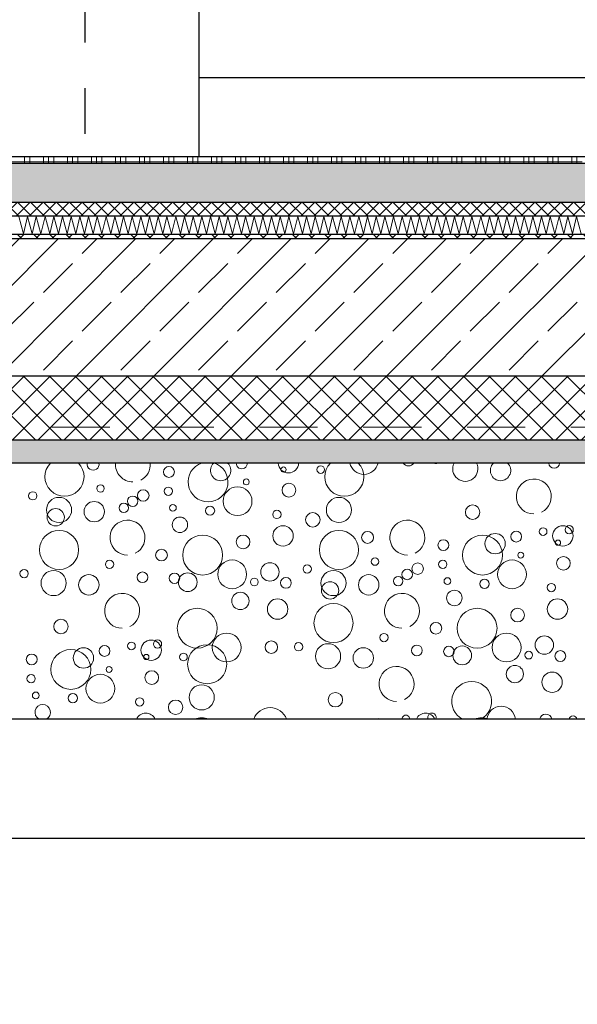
# Model space of a CAD drawing. Header units: metres. Extents: x -14.6 to 48.9, y -22.2 to 2.8.
# Tile 66 of 79: x 21.4 to 22.7, y -12 to -9.9. Entities that reach past the tile are written whole.
import ezdxf

# ---------------------------------------------------------------- set-up
doc = ezdxf.new("R2010")
doc.units = ezdxf.units.M
doc.header["$LTSCALE"] = 0.4
doc.header["$MEASUREMENT"] = 0
for name, pattern in [('Strichlinie eng', [0.115, 0.075, -0.04]), ('Strichlinie sehr weit', [0.875, 0.5, -0.375]), ('Strichlinie_ lang', [0.529167, 0.3175, -0.211667])]:
    doc.linetypes.add(name, pattern=pattern)
doc.layers.get('0').update_dxf_attribs({"color": 8, "lineweight": 9})
doc.layers.get('Defpoints').update_dxf_attribs({"color": 8, "lineweight": 9})
for name, color, linetype in [('EG__..___S_____ZEICHNEN', 8, 'Continuous'), ('Neubau__ GHIW - druckfeste Dämmung u BP', 8, 'Continuous'), ('Neubau_A - Bodenaustausch', 8, 'Continuous'), ('Neubau_A - Sauberkeitsschicht', 8, 'Continuous'), ('Neubau_A-Bodenplatte', 8, 'Continuous'), ('Neubau_A-STB Wände', 8, 'Continuous'), ('Neubau_B-Bodenaufbau', 8, 'Continuous'), ('Neubau_B-Treppe _ Geländer', 8, 'Continuous'), ('Neubau_T-Bemaßung', 8, 'Continuous')]:
    doc.layers.add(name, color=color, linetype=linetype)
doc.layers.add('S-Linien _ Schraffuren.2D', color=8, linetype='Continuous', lineweight=9)
doc.styles.add('ERSTELLTER_STIL_2', font='arial.ttf')
doc.dimstyles.new('ERSTELLTER_STIL__1', dxfattribs={"dimtxt": 0.0875, "dimasz": 0.059375, "dimexe": 0.18, "dimexo": 0.0625, "dimgap": 0, "dimtad": 1, "dimzin": 0, "dimdsep": 46, "dimtxsty": 'ERSTELLTER_STIL_2', "dimblk": 'ARROWHEAD_6', "dimblk1": 'ARROWHEAD_6', "dimblk2": 'ARROWHEAD_6', "dimcen": 0.09, "dimclrd": 7, "dimclre": 7, "dimclrt": 7, "dimazin": 0, "dimtfac": 1, "dimtdec": 4, "dimtmove": 0, "dimatfit": 3, "dimfxl": 1, "dimtolj": 1, "dimtzin": 0, "dimarcsym": 0})
doc.dimstyles.new('ERSTELLTER_STIL__2', dxfattribs={"dimtxt": 0.0875, "dimasz": 0.059375, "dimexe": 0.18, "dimexo": 0.0625, "dimgap": 0, "dimtad": 1, "dimzin": 0, "dimdsep": 46, "dimtxsty": 'ERSTELLTER_STIL_2', "dimblk": 'ARROWHEAD_6', "dimblk1": 'ARROWHEAD_6', "dimblk2": 'ARROWHEAD_6', "dimcen": 0.09, "dimclrd": 7, "dimclre": 7, "dimclrt": 7, "dimazin": 0, "dimtfac": 1, "dimtdec": 4, "dimtmove": 2, "dimatfit": 3, "dimfxl": 1, "dimtolj": 1, "dimtzin": 0, "dimarcsym": 0})
pattern_1 = [(45, (-364.88789, -10.175), (-0.035355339, 0.035355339), [0.0375, -0.0125]), (45, (-364.88789, -10.139645), (-0.035355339, 0.035355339), [0.0375, -0.0125])]

# ---------------------------------------------------------------- blocks, each defined once
blk = doc.blocks.new('*X261', base_point=(3718.7656, 0))
at = {"layer": 'Neubau_B-Bodenaufbau', "color": 7, "linetype": 'Continuous', "lineweight": 9}
for p, q in [((4105.0894, -0.131), (4105.0996, -0.169)), ((4105.0996, -0.169), (4105.1085, -0.131)), ((4105.1085, -0.131), (4105.1187, -0.169)), ((4105.1187, -0.169), (4105.1275, -0.131)), ((4105.1275, -0.131), (4105.1377, -0.169)), ((4105.1377, -0.169), (4105.1466, -0.131)), ((4105.1466, -0.131), (4105.1568, -0.169)), ((4105.1568, -0.169), (4105.1656, -0.131)), ((4105.1656, -0.131), (4105.1758, -0.169)), ((4105.1758, -0.169), (4105.1847, -0.131)), ((4105.1847, -0.131), (4105.1949, -0.169)), ((4105.1949, -0.169), (4105.2037, -0.131)), ((4105.2037, -0.131), (4105.2139, -0.169)), ((4105.2139, -0.169), (4105.2228, -0.131)), ((4105.2228, -0.131), (4105.233, -0.169)), ((4105.233, -0.169), (4105.2418, -0.131)), ((4105.2418, -0.131), (4105.252, -0.169)), ((4105.252, -0.169), (4105.2609, -0.131)), ((4105.2609, -0.131), (4105.2711, -0.169)), ((4105.2711, -0.169), (4105.2799, -0.131)), ((4105.2799, -0.131), (4105.2901, -0.169)), ((4105.2901, -0.169), (4105.299, -0.131)), ((4105.299, -0.131), (4105.3092, -0.169)), ((4105.3092, -0.169), (4105.318, -0.131)), ((4105.318, -0.131), (4105.3282, -0.169)), ((4105.3282, -0.169), (4105.337, -0.131)), ((4105.337, -0.131), (4105.3472, -0.169)), ((4105.3472, -0.169), (4105.3561, -0.131)), ((4105.3561, -0.131), (4105.3663, -0.169)), ((4105.3663, -0.169), (4105.3751, -0.131)), ((4105.3751, -0.131), (4105.3853, -0.169)), ((4105.3853, -0.169), (4105.3942, -0.131)), ((4105.3942, -0.131), (4105.4044, -0.169)), ((4105.4044, -0.169), (4105.4132, -0.131)), ((4105.4132, -0.131), (4105.4234, -0.169)), ((4105.4234, -0.169), (4105.4323, -0.131)), ((4105.4323, -0.131), (4105.4425, -0.169)), ((4105.4425, -0.169), (4105.4513, -0.131)), ((4105.4513, -0.131), (4105.4615, -0.169)), ((4105.4615, -0.169), (4105.4704, -0.131)), ((4105.4704, -0.131), (4105.4806, -0.169)), ((4105.4806, -0.169), (4105.4894, -0.131)), ((4105.4894, -0.131), (4105.4996, -0.169)), ((4105.4996, -0.169), (4105.5085, -0.131)), ((4105.5085, -0.131), (4105.5187, -0.169)), ((4105.5187, -0.169), (4105.5275, -0.131)), ((4105.5275, -0.131), (4105.5377, -0.169)), ((4105.5377, -0.169), (4105.5466, -0.131)), ((4105.5466, -0.131), (4105.5568, -0.169)), ((4105.5568, -0.169), (4105.5656, -0.131)), ((4105.5656, -0.131), (4105.5758, -0.169)), ((4105.5758, -0.169), (4105.5847, -0.131)), ((4105.5847, -0.131), (4105.5949, -0.169)), ((4105.5949, -0.169), (4105.6037, -0.131)), ((4105.6037, -0.131), (4105.6139, -0.169)), ((4105.6139, -0.169), (4105.6228, -0.131)), ((4105.6228, -0.131), (4105.633, -0.169)), ((4105.633, -0.169), (4105.6418, -0.131)), ((4105.6418, -0.131), (4105.652, -0.169)), ((4105.652, -0.169), (4105.6609, -0.131)), ((4105.6609, -0.131), (4105.6711, -0.169)), ((4105.6711, -0.169), (4105.6799, -0.131)), ((4105.6799, -0.131), (4105.6901, -0.169)), ((4105.6901, -0.169), (4105.699, -0.131)), ((4105.699, -0.131), (4105.7092, -0.169)), ((4105.7092, -0.169), (4105.718, -0.131)), ((4105.718, -0.131), (4105.7282, -0.169)), ((4105.7282, -0.169), (4105.737, -0.131)), ((4105.737, -0.131), (4105.7472, -0.169)), ((4105.7472, -0.169), (4105.7561, -0.131)), ((4105.7561, -0.131), (4105.7663, -0.169)), ((4105.7663, -0.169), (4105.7751, -0.131)), ((4105.7751, -0.131), (4105.7853, -0.169)), ((4105.7853, -0.169), (4105.7942, -0.131)), ((4105.7942, -0.131), (4105.8044, -0.169)), ((4105.8044, -0.169), (4105.8132, -0.131)), ((4105.8132, -0.131), (4105.8234, -0.169)), ((4105.8234, -0.169), (4105.8323, -0.131)), ((4105.8323, -0.131), (4105.8425, -0.169)), ((4105.8425, -0.169), (4105.8513, -0.131)), ((4105.8513, -0.131), (4105.8615, -0.169)), ((4105.8615, -0.169), (4105.8704, -0.131)), ((4105.8704, -0.131), (4105.8806, -0.169)), ((4105.8806, -0.169), (4105.8894, -0.131)), ((4105.8894, -0.131), (4105.8996, -0.169)), ((4105.8996, -0.169), (4105.9085, -0.131)), ((4105.9085, -0.131), (4105.9187, -0.169)), ((4105.9187, -0.169), (4105.9275, -0.131)), ((4105.9275, -0.131), (4105.9377, -0.169)), ((4105.9377, -0.169), (4105.9466, -0.131)), ((4105.9466, -0.131), (4105.9568, -0.169)), ((4105.9568, -0.169), (4105.9656, -0.131)), ((4105.9656, -0.131), (4105.9758, -0.169)), ((4105.9758, -0.169), (4105.9847, -0.131)), ((4105.9847, -0.131), (4105.9949, -0.169)), ((4105.9949, -0.169), (4106.0037, -0.131)), ((4106.0037, -0.131), (4106.0139, -0.169)), ((4106.0139, -0.169), (4106.0228, -0.131)), ((4106.0228, -0.131), (4106.033, -0.169)), ((4106.033, -0.169), (4106.0418, -0.131)), ((4106.0418, -0.131), (4106.052, -0.169)), ((4106.052, -0.169), (4106.0609, -0.131)), ((4106.0609, -0.131), (4106.0711, -0.169)), ((4106.0711, -0.169), (4106.0799, -0.131)), ((4106.0799, -0.131), (4106.0901, -0.169)), ((4106.0901, -0.169), (4106.099, -0.131)), ((4106.099, -0.131), (4106.1092, -0.169)), ((4106.1092, -0.169), (4106.118, -0.131)), ((4106.118, -0.131), (4106.1282, -0.169)), ((4106.1282, -0.169), (4106.137, -0.131)), ((4106.137, -0.131), (4106.1472, -0.169)), ((4106.1472, -0.169), (4106.1561, -0.131)), ((4106.1561, -0.131), (4106.1663, -0.169)), ((4106.1663, -0.169), (4106.1751, -0.131)), ((4106.1751, -0.131), (4106.1853, -0.169)), ((4106.1853, -0.169), (4106.1942, -0.131)), ((4106.1942, -0.131), (4106.2044, -0.169)), ((4106.2044, -0.169), (4106.2132, -0.131)), ((4106.2132, -0.131), (4106.2234, -0.169)), ((4106.2234, -0.169), (4106.2323, -0.131)), ((4106.2323, -0.131), (4106.2425, -0.169)), ((4106.2425, -0.169), (4106.2513, -0.131)), ((4106.2513, -0.131), (4106.2615, -0.169)), ((4106.2615, -0.169), (4106.2704, -0.131)), ((4106.2704, -0.131), (4106.2806, -0.169)), ((4106.2806, -0.169), (4106.2894, -0.131)), ((4106.2894, -0.131), (4106.2996, -0.169)), ((4106.2996, -0.169), (4106.3085, -0.131)), ((4106.3085, -0.131), (4106.3187, -0.169))]:
    blk.add_line(p, q, dxfattribs=at)
blk = doc.blocks.new('*X262', base_point=(3718.7656, 0))
at = {"layer": 'Neubau_B-Bodenaufbau', "color": 7, "linetype": 'Continuous', "lineweight": 9}
for p, q in [((4105.1019, 0), (4105.1019, -0.015)), ((4105.1131, 0), (4105.1131, -0.015)), ((4105.1431, 0), (4105.1431, -0.015)), ((4105.1544, 0), (4105.1544, -0.015)), ((4105.1656, 0), (4105.1656, -0.015)), ((4105.1956, 0), (4105.1956, -0.015)), ((4105.2069, 0), (4105.2069, -0.015)), ((4105.2181, 0), (4105.2181, -0.015)), ((4105.2481, 0), (4105.2481, -0.015)), ((4105.2594, 0), (4105.2594, -0.015)), ((4105.2706, 0), (4105.2706, -0.015)), ((4105.3006, 0), (4105.3006, -0.015)), ((4105.3119, 0), (4105.3119, -0.015)), ((4105.3231, 0), (4105.3231, -0.015)), ((4105.3531, 0), (4105.3531, -0.015)), ((4105.3644, 0), (4105.3644, -0.015)), ((4105.3756, 0), (4105.3756, -0.015)), ((4105.4056, 0), (4105.4056, -0.015)), ((4105.4169, 0), (4105.4169, -0.015)), ((4105.4281, 0), (4105.4281, -0.015)), ((4105.4581, 0), (4105.4581, -0.015)), ((4105.4694, 0), (4105.4694, -0.015)), ((4105.4806, 0), (4105.4806, -0.015)), ((4105.5106, 0), (4105.5106, -0.015)), ((4105.5219, 0), (4105.5219, -0.015)), ((4105.5331, 0), (4105.5331, -0.015)), ((4105.5631, 0), (4105.5631, -0.015)), ((4105.5744, 0), (4105.5744, -0.015)), ((4105.5856, 0), (4105.5856, -0.015)), ((4105.6156, 0), (4105.6156, -0.015)), ((4105.6269, 0), (4105.6269, -0.015)), ((4105.6381, 0), (4105.6381, -0.015)), ((4105.6681, 0), (4105.6681, -0.015)), ((4105.6794, 0), (4105.6794, -0.015)), ((4105.6906, 0), (4105.6906, -0.015)), ((4105.7206, 0), (4105.7206, -0.015)), ((4105.7319, 0), (4105.7319, -0.015)), ((4105.7431, 0), (4105.7431, -0.015)), ((4105.7731, 0), (4105.7731, -0.015)), ((4105.7844, 0), (4105.7844, -0.015)), ((4105.7956, 0), (4105.7956, -0.015)), ((4105.8256, 0), (4105.8256, -0.015)), ((4105.8369, 0), (4105.8369, -0.015)), ((4105.8481, 0), (4105.8481, -0.015)), ((4105.8781, 0), (4105.8781, -0.015)), ((4105.8894, 0), (4105.8894, -0.015)), ((4105.9006, 0), (4105.9006, -0.015)), ((4105.9306, 0), (4105.9306, -0.015)), ((4105.9419, 0), (4105.9419, -0.015)), ((4105.9531, 0), (4105.9531, -0.015)), ((4105.9831, 0), (4105.9831, -0.015)), ((4105.9944, 0), (4105.9944, -0.015)), ((4106.0056, 0), (4106.0056, -0.015)), ((4106.0356, 0), (4106.0356, -0.015)), ((4106.0469, 0), (4106.0469, -0.015)), ((4106.0581, 0), (4106.0581, -0.015)), ((4106.0881, 0), (4106.0881, -0.015)), ((4106.0994, 0), (4106.0994, -0.015)), ((4106.1106, 0), (4106.1106, -0.015)), ((4106.1406, 0), (4106.1406, -0.015)), ((4106.1519, 0), (4106.1519, -0.015)), ((4106.1631, 0), (4106.1631, -0.015)), ((4106.1931, 0), (4106.1931, -0.015)), ((4106.2044, 0), (4106.2044, -0.015)), ((4106.2156, 0), (4106.2156, -0.015)), ((4106.2456, 0), (4106.2456, -0.015)), ((4106.2569, 0), (4106.2569, -0.015)), ((4106.2681, 0), (4106.2681, -0.015)), ((4106.2981, 0), (4106.2981, -0.015)), ((4106.3094, 0), (4106.3094, -0.015)), ((4105.0606, -0.0112), (4105.1131, -0.0112)), ((4105.1131, -0.0112), (4105.1656, -0.0112)), ((4105.1656, -0.0112), (4105.2181, -0.0112)), ((4105.2181, -0.0112), (4105.2706, -0.0112)), ((4105.2706, -0.0112), (4105.3231, -0.0112)), ((4105.3231, -0.0112), (4105.3756, -0.0112)), ((4105.3756, -0.0112), (4105.4281, -0.0112)), ((4105.4281, -0.0112), (4105.4806, -0.0112)), ((4105.4806, -0.0112), (4105.5331, -0.0112)), ((4105.5331, -0.0112), (4105.5856, -0.0112)), ((4105.5856, -0.0112), (4105.6381, -0.0112)), ((4105.6381, -0.0112), (4105.6906, -0.0112)), ((4105.6906, -0.0112), (4105.7431, -0.0112)), ((4105.7431, -0.0112), (4105.7956, -0.0112)), ((4105.7956, -0.0112), (4105.8481, -0.0112)), ((4105.8481, -0.0112), (4105.9006, -0.0112)), ((4105.9006, -0.0112), (4105.9531, -0.0112)), ((4105.9531, -0.0112), (4106.0056, -0.0112)), ((4106.0056, -0.0112), (4106.0581, -0.0112)), ((4106.0581, -0.0112), (4106.1106, -0.0112)), ((4106.1106, -0.0112), (4106.1631, -0.0112)), ((4106.1631, -0.0112), (4106.2156, -0.0112)), ((4106.2156, -0.0112), (4106.2681, -0.0112)), ((4106.2681, -0.0112), (4106.3206, -0.0112))]:
    blk.add_line(p, q, dxfattribs=at)
blk = doc.blocks.new('*X277', base_point=(3718.7656, 0))
at = {"layer": 'Neubau_A - Bodenaustausch', "color": 253, "linetype": 'Continuous', "lineweight": 9, "true_color": 0x9f9f9f}
for centre, radius in [((4105.4175, -0.6895), 0.0119), ((4105.6681, -0.6842), 0.00574), ((4105.7493, -0.6842), 0.00837), ((4105.5866, -0.7113), 0.00642), ((4105.268, -0.7255), 0.00812), ((4105.3613, -0.741), 0.0126), ((4105.4161, -0.7316), 0.00908), ((4105.5675, -0.7534), 0.0315), ((4105.6798, -0.7293), 0.015), ((4105.1198, -0.7417), 0.00908), ((4105.1772, -0.7725), 0.0275), ((4105.3383, -0.7536), 0.0115), ((4105.7891, -0.7725), 0.0275), ((4105.1699, -0.7886), 0.0189), ((4105.2542, -0.7763), 0.0223), ((4105.3187, -0.7681), 0.0103), ((4105.4262, -0.7681), 0.00732), ((4105.5074, -0.7742), 0.0101), ((4105.6535, -0.7823), 0.00908), ((4106.0814, -0.7775), 0.0158), ((4105.4415, -0.805), 0.0169), ((4105.732, -0.7941), 0.0158), ((4105.1773, -0.8599), 0.0427), ((4105.6669, -0.8293), 0.0223), ((4105.7891, -0.8599), 0.0427), ((4106.2356, -0.8198), 0.00837), ((4106.2787, -0.8293), 0.0223), ((4106.2925, -0.8158), 0.00908), ((4105.4912, -0.8713), 0.0436), ((4105.5797, -0.8425), 0.015), ((4105.8517, -0.8327), 0.013), ((4106.0175, -0.8495), 0.0119), ((4106.103, -0.8713), 0.0436), ((4106.1306, -0.8463), 0.0223), ((4106.1767, -0.8308), 0.0119), ((4106.2681, -0.8442), 0.00574), ((4105.4012, -0.8713), 0.0128), ((4105.2876, -0.8916), 0.00908), ((4105.5557, -0.9134), 0.0315), ((4105.868, -0.8855), 0.00812), ((4106.0161, -0.8916), 0.00908), ((4106.1675, -0.9134), 0.0315), ((4106.1866, -0.8713), 0.00642), ((4106.2798, -0.8893), 0.015), ((4105.1009, -0.9118), 0.00908), ((4105.6382, -0.9081), 0.0201), ((4105.7198, -0.9017), 0.00908), ((4105.9383, -0.9136), 0.0115), ((4105.9613, -0.901), 0.0126), ((4105.1654, -0.9325), 0.0275), ((4105.2424, -0.9363), 0.0223), ((4105.3596, -0.9198), 0.0117), ((4105.4296, -0.922), 0.0115), ((4105.4586, -0.9306), 0.0205), ((4105.6042, -0.9301), 0.00837), ((4105.6732, -0.9321), 0.0118), ((4105.7772, -0.9325), 0.0275), ((4105.8542, -0.9363), 0.0223), ((4105.9187, -0.9281), 0.0103), ((4106.0262, -0.9281), 0.00732), ((4106.1074, -0.9342), 0.0101), ((4105.7699, -0.9486), 0.0189), ((4106.2535, -0.9423), 0.00908), ((4105.5737, -0.9716), 0.0189), ((4105.6551, -0.9893), 0.0223), ((4106.0415, -0.965), 0.0169), ((4106.2669, -0.9893), 0.0223), ((4105.4793, -1.0313), 0.0436), ((4105.7773, -1.0199), 0.0427), ((4106.0912, -1.0313), 0.0436), ((4106.1797, -1.0025), 0.015), ((4105.1814, -1.0275), 0.0158), ((4106.0012, -1.0313), 0.0128), ((4105.5438, -1.0734), 0.0315), ((4105.8876, -1.0516), 0.00908), ((4106.1557, -1.0734), 0.0315), ((4106.2382, -1.0681), 0.0201), ((4105.2306, -1.0963), 0.0223), ((4105.2767, -1.0808), 0.0119), ((4105.3356, -1.0698), 0.00837), ((4105.3787, -1.0793), 0.0223), ((4105.3925, -1.0658), 0.00908), ((4105.501, -1.1099), 0.0427), ((4105.6412, -1.0727), 0.0137), ((4105.7009, -1.0718), 0.00908), ((4105.7654, -1.0925), 0.0275), ((4105.8424, -1.0963), 0.0223), ((4105.9596, -1.0798), 0.0117), ((4106.0296, -1.082), 0.0115), ((4106.0586, -1.0906), 0.0205), ((4105.1175, -1.0995), 0.0119), ((4105.203, -1.1213), 0.0436), ((4105.3681, -1.0942), 0.00574), ((4105.4493, -1.0942), 0.00837), ((4106.2042, -1.0901), 0.00837), ((4106.2732, -1.0921), 0.0118), ((4105.2866, -1.1213), 0.00642), ((4106.1737, -1.1316), 0.0189), ((4105.1161, -1.1416), 0.00908), ((4105.2675, -1.1634), 0.0315), ((4105.3798, -1.1393), 0.015), ((4106.2551, -1.1493), 0.0223), ((4105.4891, -1.1825), 0.0275), ((4105.1262, -1.1781), 0.00732), ((4105.2074, -1.1842), 0.0101), ((4105.3535, -1.1923), 0.00908), ((4105.7814, -1.1875), 0.0158), ((4105.432, -1.2041), 0.0158)]:
    blk.add_circle(centre, radius, dxfattribs=at)
for centre, radius, start, end in [((4105.1891, -0.6999), 0.0427, 135.6217, 44.3783), ((4105.2517, -0.6727), 0.013, 167.9941, 12.0059), ((4105.3387, -0.6731), 0.0382, 175.2996, 270), ((4105.3387, -0.6731), 0.0382, 296.5651, 4.7004), ((4105.503, -0.7113), 0.0436, 108.3904, 71.6096), ((4105.5306, -0.6863), 0.0223, 133.0668, 46.9332), ((4105.5767, -0.6708), 0.0119, 176.1979, 3.8021), ((4105.6787, -0.6693), 0.0223, 181.7744, 358.2256), ((4105.801, -0.6999), 0.0427, 135.6217, 44.3783), ((4105.8438, -0.6634), 0.0315, 192.1824, 347.8176), ((4105.9412, -0.6627), 0.0137, 212.1239, 327.8761), ((4106.0009, -0.6618), 0.00908, 243.9875, 296.0125), ((4106.0654, -0.6825), 0.0275, 153.1241, 26.8759), ((4106.1424, -0.6863), 0.0223, 133.0668, 46.9332), ((4106.2596, -0.6698), 0.0117, 181.1531, 358.8469), ((4106.2151, -0.7431), 0.0382, 296.5651, 270), ((4105.3269, -0.8331), 0.0382, 296.5651, 270), ((4105.9387, -0.8331), 0.0382, 296.5651, 270), ((4105.3151, -0.9931), 0.0382, 296.5651, 270), ((4105.9269, -0.9931), 0.0382, 296.5651, 270), ((4105.9151, -1.1531), 0.0382, 296.5651, 270), ((4106.0793, -1.1913), 0.0436, 297.4023, 242.5977), ((4105.1415, -1.215), 0.0169, 297.5924, 242.4076), ((4105.6387, -1.2431), 0.0382, 20.1035, 159.8965), ((4106.1438, -1.2334), 0.0315, 6.109, 173.891), ((4105.3669, -1.2393), 0.0223, 24.7065, 155.2935), ((4105.4891, -1.2699), 0.0427, 68.9917, 111.0083), ((4105.9356, -1.2298), 0.00837, 358.7318, 181.2682), ((4105.9787, -1.2393), 0.0223, 24.7065, 155.2935), ((4105.9925, -1.2258), 0.00908, 332.1201, 207.8799), ((4106.101, -1.2699), 0.0427, 68.9917, 111.0083), ((4106.2412, -1.2327), 0.0137, 11.5783, 168.4217), ((4106.3009, -1.2318), 0.00908, 11.7242, 168.2758), ((4105.5517, -1.2427), 0.013, 77.8537, 102.1463), ((4105.8767, -1.2408), 0.0119, 64.6768, 115.3232)]:
    blk.add_arc(centre, radius, start, end, dxfattribs=at)
blk = doc.blocks.new('ARROWHEAD_6')
at = {"color": 0, "linetype": 'Continuous', "lineweight": 0}
for p, q in [((-0.5, -0.5), (0.5, 0.5)), ((0, 0), (-1, 0))]:
    blk.add_line(p, q, dxfattribs=at)
blk = doc.blocks.new('*D309')
at = {"layer": 'Defpoints', "color": 0, "linetype": 'Continuous', "transparency": 16777216}
for p in [(5.5166, -10.355), (23.73, -10.355), (5.7105, -10.655)]:
    blk.add_point(p, dxfattribs=at)
at = {"layer": 'Neubau_T-Bemaßung', "linetype": 'Continuous', "lineweight": -2, "transparency": 16777216}
for p, q in [((5.5166, -10.2956), (5.5166, -10.2363)), ((23.6675, -10.355), (5.3366, -10.355)), ((5.5166, -10.355), (5.5166, -10.3917)), ((5.5166, -10.655), (5.5166, -10.6186)), ((5.648, -10.655), (5.3366, -10.655)), ((5.5166, -10.7144), (5.5166, -10.7738))]:
    blk.add_line(p, q, dxfattribs=at)
at = {"layer": 'Neubau_T-Bemaßung', "linetype": 'Continuous', "lineweight": -2, "transparency": 16777216, "xscale": 0.059375, "yscale": 0.059375, "zscale": 0.059375}
for p, rotation in [((5.5166, -10.355), 270), ((5.5166, -10.655), 90)]:
    blk.add_blockref('ARROWHEAD_6', p, dxfattribs=dict(at, rotation=rotation))
at = {"layer": 'Neubau_T-Bemaßung', "linetype": 'Continuous', "transparency": 16777216, "insert": (5.5166, -10.5051), "char_height": 0.0875, "attachment_point": 5, "rotation": 90, "style": 'ERSTELLTER_STIL_2'}
blk.add_mtext('\\A1;0.30', dxfattribs=at)
blk = doc.blocks.new('*D310')
at = {"layer": 'Defpoints', "color": 0, "linetype": 'Continuous', "transparency": 16777216}
for p in [(-9.662, -10.175), (5.4029, -10.175), (23.73, -10.355)]:
    blk.add_point(p, dxfattribs=at)
at = {"layer": 'Neubau_T-Bemaßung', "linetype": 'Continuous', "lineweight": -2, "transparency": 16777216}
for p, q in [((5.4029, -10.175), (5.4029, -10.0772)), ((-9.5995, -10.175), (5.5829, -10.175)), ((5.4029, -10.2956), (5.4029, -10.2344)), ((23.6675, -10.355), (5.2229, -10.355))]:
    blk.add_line(p, q, dxfattribs=at)
at = {"layer": 'Neubau_T-Bemaßung', "linetype": 'Continuous', "lineweight": -2, "transparency": 16777216, "xscale": 0.059375, "yscale": 0.059375, "zscale": 0.059375}
for p, rotation in [((5.4029, -10.175), 90), ((5.4029, -10.355), 270)]:
    blk.add_blockref('ARROWHEAD_6', p, dxfattribs=dict(at, rotation=rotation))
at = {"layer": 'Neubau_T-Bemaßung', "linetype": 'Continuous', "transparency": 16777216, "insert": (5.5166, -10.0772), "char_height": 0.0875, "attachment_point": 5, "rotation": 90, "style": 'ERSTELLTER_STIL_2'}
blk.add_mtext('\\A1;0.18', dxfattribs=at)
blk = doc.blocks.new('*D323')
at = {"layer": 'Defpoints', "color": 0, "linetype": 'Continuous', "transparency": 16777216}
for p in [(5.8666, -10.355), (23.73, -10.355), (5.7105, -10.655)]:
    blk.add_point(p, dxfattribs=at)
at = {"layer": 'Neubau_T-Bemaßung', "linetype": 'Continuous', "lineweight": -2, "transparency": 16777216}
for p, q in [((5.8666, -10.2956), (5.8666, -10.2363)), ((23.6675, -10.355), (5.6866, -10.355)), ((5.8666, -10.355), (5.8666, -10.3917)), ((5.8666, -10.655), (5.8666, -10.6186)), ((5.773, -10.655), (6.0466, -10.655)), ((5.8666, -10.7144), (5.8666, -10.7738))]:
    blk.add_line(p, q, dxfattribs=at)
at = {"layer": 'Neubau_T-Bemaßung', "linetype": 'Continuous', "lineweight": -2, "transparency": 16777216, "xscale": 0.059375, "yscale": 0.059375, "zscale": 0.059375}
for p, rotation in [((5.8666, -10.355), 270), ((5.8666, -10.655), 90)]:
    blk.add_blockref('ARROWHEAD_6', p, dxfattribs=dict(at, rotation=rotation))
at = {"layer": 'Neubau_T-Bemaßung', "linetype": 'Continuous', "transparency": 16777216, "insert": (5.8666, -10.5051), "char_height": 0.0875, "attachment_point": 5, "rotation": 90, "style": 'ERSTELLTER_STIL_2'}
blk.add_mtext('\\A1;0.30', dxfattribs=at)
blk = doc.blocks.new('*D324')
at = {"layer": 'Defpoints', "color": 0, "linetype": 'Continuous', "transparency": 16777216}
for p in [(5.8666, -6.495), (23.555, -6.495), (23.73, -10.355)]:
    blk.add_point(p, dxfattribs=at)
at = {"layer": 'Neubau_T-Bemaßung', "linetype": 'Continuous', "lineweight": -2, "transparency": 16777216}
for p, q in [((23.4925, -6.495), (5.6866, -6.495)), ((5.8666, -6.5544), (5.8666, -8.3149)), ((5.8666, -10.2956), (5.8666, -8.5421)), ((23.6675, -10.355), (5.6866, -10.355))]:
    blk.add_line(p, q, dxfattribs=at)
at = {"layer": 'Neubau_T-Bemaßung', "linetype": 'Continuous', "lineweight": -2, "transparency": 16777216, "xscale": 0.059375, "yscale": 0.059375, "zscale": 0.059375}
for p, rotation in [((5.8666, -6.495), 90), ((5.8666, -10.355), 270)]:
    blk.add_blockref('ARROWHEAD_6', p, dxfattribs=dict(at, rotation=rotation))
at = {"layer": 'Neubau_T-Bemaßung', "linetype": 'Continuous', "transparency": 16777216, "insert": (5.8666, -8.4285), "char_height": 0.0875, "attachment_point": 5, "rotation": 90, "style": 'ERSTELLTER_STIL_2'}
blk.add_mtext('\\A1;3.86', dxfattribs=at)
blk = doc.blocks.new('*D331')
at = {"layer": 'Defpoints', "color": 0, "linetype": 'Continuous', "transparency": 16777216}
for p in [(17.9513, -10.355), (23.73, -10.355), (16.205, -10.655)]:
    blk.add_point(p, dxfattribs=at)
at = {"layer": 'Neubau_T-Bemaßung', "linetype": 'Continuous', "lineweight": -2, "transparency": 16777216}
for p, q in [((17.9513, -10.2956), (17.9513, -10.2363)), ((23.6675, -10.355), (17.7713, -10.355)), ((17.9513, -10.355), (17.9513, -10.3917)), ((17.9513, -10.655), (17.9513, -10.6186)), ((16.2675, -10.655), (18.1313, -10.655)), ((17.9513, -10.7144), (17.9513, -10.7738))]:
    blk.add_line(p, q, dxfattribs=at)
at = {"layer": 'Neubau_T-Bemaßung', "linetype": 'Continuous', "lineweight": -2, "transparency": 16777216, "xscale": 0.059375, "yscale": 0.059375, "zscale": 0.059375}
for p, rotation in [((17.9513, -10.355), 270), ((17.9513, -10.655), 90)]:
    blk.add_blockref('ARROWHEAD_6', p, dxfattribs=dict(at, rotation=rotation))
at = {"layer": 'Neubau_T-Bemaßung', "linetype": 'Continuous', "transparency": 16777216, "insert": (17.9513, -10.5051), "char_height": 0.0875, "attachment_point": 5, "rotation": 90, "style": 'ERSTELLTER_STIL_2'}
blk.add_mtext('\\A1;0.30', dxfattribs=at)
blk = doc.blocks.new('*D332')
at = {"layer": 'Defpoints', "color": 0, "linetype": 'Continuous', "transparency": 16777216}
for p in [(-9.662, -10.175), (18.0125, -10.175), (23.73, -10.355)]:
    blk.add_point(p, dxfattribs=at)
at = {"layer": 'Neubau_T-Bemaßung', "linetype": 'Continuous', "lineweight": -2, "transparency": 16777216}
for p, q in [((-9.5995, -10.175), (18.1925, -10.175)), ((18.0125, -10.2956), (18.0125, -10.2344)), ((23.6675, -10.355), (17.8325, -10.355))]:
    blk.add_line(p, q, dxfattribs=at)
at = {"layer": 'Neubau_T-Bemaßung', "linetype": 'Continuous', "lineweight": -2, "transparency": 16777216, "xscale": 0.059375, "yscale": 0.059375, "zscale": 0.059375}
for p, rotation in [((18.0125, -10.175), 90), ((18.0125, -10.355), 270)]:
    blk.add_blockref('ARROWHEAD_6', p, dxfattribs=dict(at, rotation=rotation))
at = {"layer": 'Neubau_T-Bemaßung', "linetype": 'Continuous', "transparency": 16777216, "insert": (17.9513, -10.0532), "char_height": 0.0875, "attachment_point": 5, "rotation": 90, "style": 'ERSTELLTER_STIL_2'}
blk.add_mtext('\\A1;0.18', dxfattribs=at)
blk = doc.blocks.new('*D343')
at = {"layer": 'Defpoints', "color": 0, "linetype": 'Continuous', "transparency": 16777216}
for p in [(18.3013, -10.355), (23.73, -10.355), (18.488, -10.655)]:
    blk.add_point(p, dxfattribs=at)
at = {"layer": 'Neubau_T-Bemaßung', "linetype": 'Continuous', "lineweight": -2, "transparency": 16777216}
for p, q in [((18.3013, -10.2956), (18.3013, -10.2363)), ((23.6675, -10.355), (18.1213, -10.355)), ((18.3013, -10.355), (18.3013, -10.3917)), ((18.3013, -10.655), (18.3013, -10.6186)), ((18.4255, -10.655), (18.1213, -10.655)), ((18.3013, -10.7144), (18.3013, -10.7738))]:
    blk.add_line(p, q, dxfattribs=at)
at = {"layer": 'Neubau_T-Bemaßung', "linetype": 'Continuous', "lineweight": -2, "transparency": 16777216, "xscale": 0.059375, "yscale": 0.059375, "zscale": 0.059375}
for p, rotation in [((18.3013, -10.355), 270), ((18.3013, -10.655), 90)]:
    blk.add_blockref('ARROWHEAD_6', p, dxfattribs=dict(at, rotation=rotation))
at = {"layer": 'Neubau_T-Bemaßung', "linetype": 'Continuous', "transparency": 16777216, "insert": (18.3013, -10.5051), "char_height": 0.0875, "attachment_point": 5, "rotation": 90, "style": 'ERSTELLTER_STIL_2'}
blk.add_mtext('\\A1;0.30', dxfattribs=at)
blk = doc.blocks.new('*D344')
at = {"layer": 'Defpoints', "color": 0, "linetype": 'Continuous', "transparency": 16777216}
for p in [(18.3013, -6.495), (23.555, -6.495), (23.73, -10.355)]:
    blk.add_point(p, dxfattribs=at)
at = {"layer": 'Neubau_T-Bemaßung', "linetype": 'Continuous', "lineweight": -2, "transparency": 16777216}
for p, q in [((23.4925, -6.495), (18.1213, -6.495)), ((18.3013, -6.5544), (18.3013, -8.3149)), ((18.3013, -10.2956), (18.3013, -8.5421)), ((23.6675, -10.355), (18.1213, -10.355))]:
    blk.add_line(p, q, dxfattribs=at)
at = {"layer": 'Neubau_T-Bemaßung', "linetype": 'Continuous', "lineweight": -2, "transparency": 16777216, "xscale": 0.059375, "yscale": 0.059375, "zscale": 0.059375}
for p, rotation in [((18.3013, -6.495), 90), ((18.3013, -10.355), 270)]:
    blk.add_blockref('ARROWHEAD_6', p, dxfattribs=dict(at, rotation=rotation))
at = {"layer": 'Neubau_T-Bemaßung', "linetype": 'Continuous', "transparency": 16777216, "insert": (18.3013, -8.4285), "char_height": 0.0875, "attachment_point": 5, "rotation": 90, "style": 'ERSTELLTER_STIL_2'}
blk.add_mtext('\\A1;3.86', dxfattribs=at)
blk = doc.blocks.new('*D298')
at = {"layer": 'Defpoints', "color": 0, "linetype": 'Continuous', "transparency": 16777216}
for p in [(22.7437, -7.375), (23.305, -7.375), (23.73, -10.355)]:
    blk.add_point(p, dxfattribs=at)
at = {"layer": 'Neubau_T-Bemaßung', "linetype": 'Continuous', "lineweight": -2, "transparency": 16777216}
for p, q in [((23.2425, -7.375), (22.5637, -7.375)), ((22.7437, -7.4344), (22.7437, -8.754)), ((22.7437, -10.2956), (22.7437, -8.983)), ((23.6675, -10.355), (22.5637, -10.355))]:
    blk.add_line(p, q, dxfattribs=at)
at = {"layer": 'Neubau_T-Bemaßung', "linetype": 'Continuous', "lineweight": -2, "transparency": 16777216, "xscale": 0.059375, "yscale": 0.059375, "zscale": 0.059375}
for p, rotation in [((22.7437, -7.375), 90), ((22.7437, -10.355), 270)]:
    blk.add_blockref('ARROWHEAD_6', p, dxfattribs=dict(at, rotation=rotation))
at = {"layer": 'Neubau_T-Bemaßung', "linetype": 'Continuous', "transparency": 16777216, "insert": (22.7437, -8.8685), "char_height": 0.0875, "attachment_point": 5, "rotation": 90, "style": 'ERSTELLTER_STIL_2'}
blk.add_mtext('\\A1;2.98', dxfattribs=at)

msp = doc.modelspace()

# ---------------------------------------------------------------- hatches: boundary and pattern name
at = {"layer": 'Neubau__ GHIW - druckfeste Dämmung u BP', "linetype": 'Continuous'}
h = msp.add_hatch(dxfattribs=at)
h.set_pattern_fill('DÄMMUNG__HART_1_0002', color=256, style=0, pattern_type=2)
h.set_pattern_definition([(45, (-364.88789, -10.175), (-0.0282842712, 0.0282842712), []), (135, (-364.88789, -10.175), (0.0282842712, 0.0282842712), [])])
h.paths.add_polyline_path([(23.23, -10.655), (16.205, -10.655), (16.205, -10.795), (23.23, -10.795)])
at = {"layer": 'Neubau_A - Sauberkeitsschicht', "linetype": 'Continuous'}
h = msp.add_hatch(dxfattribs=at)
h.set_pattern_fill('BETON__UNBEWEHRT_0002', color=256, style=0, pattern_type=2)
h.set_pattern_definition(pattern_1)
h.paths.add_polyline_path([(16.345, -10.845), (23.09, -10.845), (23.09, -10.795), (16.345, -10.795)])
at = {"layer": 'Neubau_A-Bodenplatte', "linetype": 'Continuous'}
h = msp.add_hatch(dxfattribs=at)
h.set_pattern_fill('BETON__STAHLBETON_0002', color=256, style=0, pattern_type=2)
h.set_pattern_definition([(45, (-364.88789, -10.175), (-0.084852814, 0.084852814), []), (45, (-364.93032, -10.13257), (-0.084852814, 0.084852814), [0.09, -0.03])])
h.paths.add_polyline_path([(15.2, -10.655), (23.73, -10.655), (23.73, -10.355), (15.2, -10.355)])
at = {"layer": 'Neubau_B-Bodenaufbau', "linetype": 'Continuous'}
h = msp.add_hatch(dxfattribs=at)
h.set_pattern_fill('BETON__UNBEWEHRT_0002', color=256, style=0, pattern_type=2)
h.set_pattern_definition(pattern_1)
h.paths.add_polyline_path([(18.915, -10.19), (18.915, -10.275), (23.59, -10.275), (23.59, -10.19)])
h = msp.add_hatch(dxfattribs=at)
h.set_pattern_fill('DÄMMUNG__HART_2_0002', color=256, style=0, pattern_type=2)
h.set_pattern_definition([(45, (-364.88789, -10.175), (-0.0141421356, 0.0141421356), []), (135, (-364.88789, -10.175), (0.0141421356, 0.0141421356), [])])
h.paths.add_polyline_path([(18.915, -10.275), (18.915, -10.305), (23.59, -10.305), (23.59, -10.275)])
h = msp.add_hatch(dxfattribs=at)
h.set_pattern_fill('GUßASPHALT_0002', color=256, style=0, pattern_type=2)
h.set_pattern_definition([(45, (-364.88789, -10.175), (-0.0176776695, 0.0176776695), []), (135, (-364.88789, -10.175), (0.0176776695, 0.0176776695), [])])
h.paths.add_polyline_path([(18.915, -10.355), (23.59, -10.355), (23.59, -10.345), (18.915, -10.345)])

# ---------------------------------------------------------------- linework, layer by layer
at = {"layer": 'EG__..___S_____ZEICHNEN'}
msp.add_lwpolyline([(48.9493, -22.195), (-14.6281, -22.195), (-14.6281, -10.5712), (-14.6281, -10.5712), (-5.2214, -10.4871), (-5.2197, -10.4873), (-4.9131, -10.4869), (-4.6068, -10.4875), (-4.606, -10.4874), (-4.475, -10.49), (-3.1708, -10.5156), (-2.025, -10.5459), (-1.8822, -10.5496), (-1.8822, -15.515), (-1.785, -15.515), (-0.445, -15.515), (5.81, -15.515), (5.95, -15.655), (15.52, -15.655), (16.3501, -15.655), (20.3401, -11.665), (24.87, -11.665), (25.7684, -10.7666), (33.2018, -10.7666)], dxfattribs=at)
at = {"layer": 'Neubau__ GHIW - druckfeste Dämmung u BP', "linetype": 'Continuous'}
for p, q in [((23.09, -10.795), (16.345, -10.795)), ((20.315, -11.665), (23.09, -11.665))]:
    msp.add_line(p, q, dxfattribs=at)
at = {"layer": 'Neubau_A - Bodenaustausch', "linetype": 'Continuous'}
msp.add_line((23.09, -11.405), (17.145, -11.405), dxfattribs=at)
at = {"layer": 'Neubau_A - Sauberkeitsschicht', "linetype": 'Continuous'}
msp.add_line((23.09, -10.845), (16.345, -10.845), dxfattribs=at)
at = {"layer": 'Neubau_A-Bodenplatte', "linetype": 'Continuous'}
for p, q in [((23.59, -10.355), (18.915, -10.355)), ((23.23, -10.655), (16.205, -10.655))]:
    msp.add_line(p, q, dxfattribs=at)
at = {"layer": 'Neubau_A-STB Wände', "linetype": 'Continuous'}
msp.add_line((21.83, -10.175), (21.83, -6.495), dxfattribs=at)
at = {"layer": 'Neubau_B-Bodenaufbau', "linetype": 'Continuous'}
for p, q in [((23.59, -10.19), (18.915, -10.19)), ((23.59, -10.275), (18.915, -10.275)), ((23.59, -10.305), (18.915, -10.305)), ((23.59, -10.345), (18.915, -10.345))]:
    msp.add_line(p, q, dxfattribs=at)
at = {"layer": 'Neubau_B-Bodenaufbau', "linetype": 'Continuous', "flags": 128}
msp.add_lwpolyline([(23.59, -10.175), (18.97, -10.175), (18.93, -10.175), (18.915, -10.175)], dxfattribs=at)
at = {"layer": 'Neubau_B-Treppe _ Geländer', "linetype": 'Continuous'}
msp.add_line((21.83, -10.0021), (23.305, -10.0021), dxfattribs=at)
at = {"layer": 'Neubau_T-Bemaßung', "linetype": 'Strichlinie eng'}
msp.add_line((21.58, -6.025), (21.58, -10.175), dxfattribs=at)
at = {"layer": 'S-Linien _ Schraffuren.2D', "linetype": 'Strichlinie sehr weit'}
msp.add_line((20.3401, -11.665), (24.87, -11.665), dxfattribs=at)
at = {"layer": 'S-Linien _ Schraffuren.2D', "linetype": 'Strichlinie_ lang', "flags": 128}
msp.add_lwpolyline([(14.4709, -10.7666), (45.2337, -10.7666)], dxfattribs=at)

# ---------------------------------------------------------------- block references
at = {"layer": 'Neubau_A - Bodenaustausch'}
msp.add_blockref('*X277', (-364.8879, -10.175), dxfattribs=at)
at = {"layer": 'Neubau_B-Bodenaufbau'}
for name in ['*X262', '*X261']:
    msp.add_blockref(name, (-364.8879, -10.175), dxfattribs=at)

# ---------------------------------------------------------------- dimensions: what is measured, and where the dimension line sits
at = {"layer": 'Neubau_T-Bemaßung', "linetype": 'Continuous'}
for base, p1, p2, dimstyle, picture, middle in [((5.8666, -6.495), (23.73, -10.355), (23.555, -6.495), 'ERSTELLTER_STIL__1', '*D324', (5.8666, -8.4285)), ((18.3013, -6.495), (23.73, -10.355), (23.555, -6.495), 'ERSTELLTER_STIL__1', '*D344', (18.3013, -8.4285)), ((22.7437, -7.375), (23.73, -10.355), (23.305, -7.375), 'ERSTELLTER_STIL__1', '*D298', (22.7437, -8.8685)), ((18.0125, -10.175), (23.73, -10.355), (-9.662, -10.175), 'ERSTELLTER_STIL__2', '*D332', (17.9513, -10.0532)), ((5.4029, -10.175), (23.73, -10.355), (-9.662, -10.175), 'ERSTELLTER_STIL__1', '*D310', (5.5166, -10.0772)), ((5.5166, -10.355), (5.7105, -10.655), (23.73, -10.355), 'ERSTELLTER_STIL__1', '*D309', (5.5166, -10.5051)), ((5.8666, -10.355), (5.7105, -10.655), (23.73, -10.355), 'ERSTELLTER_STIL__1', '*D323', (5.8666, -10.5051)), ((17.9513, -10.355), (16.205, -10.655), (23.73, -10.355), 'ERSTELLTER_STIL__1', '*D331', (17.9513, -10.5051)), ((18.3013, -10.355), (18.488, -10.655), (23.73, -10.355), 'ERSTELLTER_STIL__1', '*D343', (18.3013, -10.5051))]:
    dim = msp.add_linear_dim(base=base, p1=p1, p2=p2, angle=90, dimstyle=dimstyle, override={"dimclrd": 256, "dimclre": 256, "dimclrt": 256}, dxfattribs=at)
    dim.commit()
    dim.dimension.update_dxf_attribs({"geometry": picture, "text_midpoint": middle, "dimtype": 160, "text_rotation": 90})

doc.saveas('drawing.dxf')
